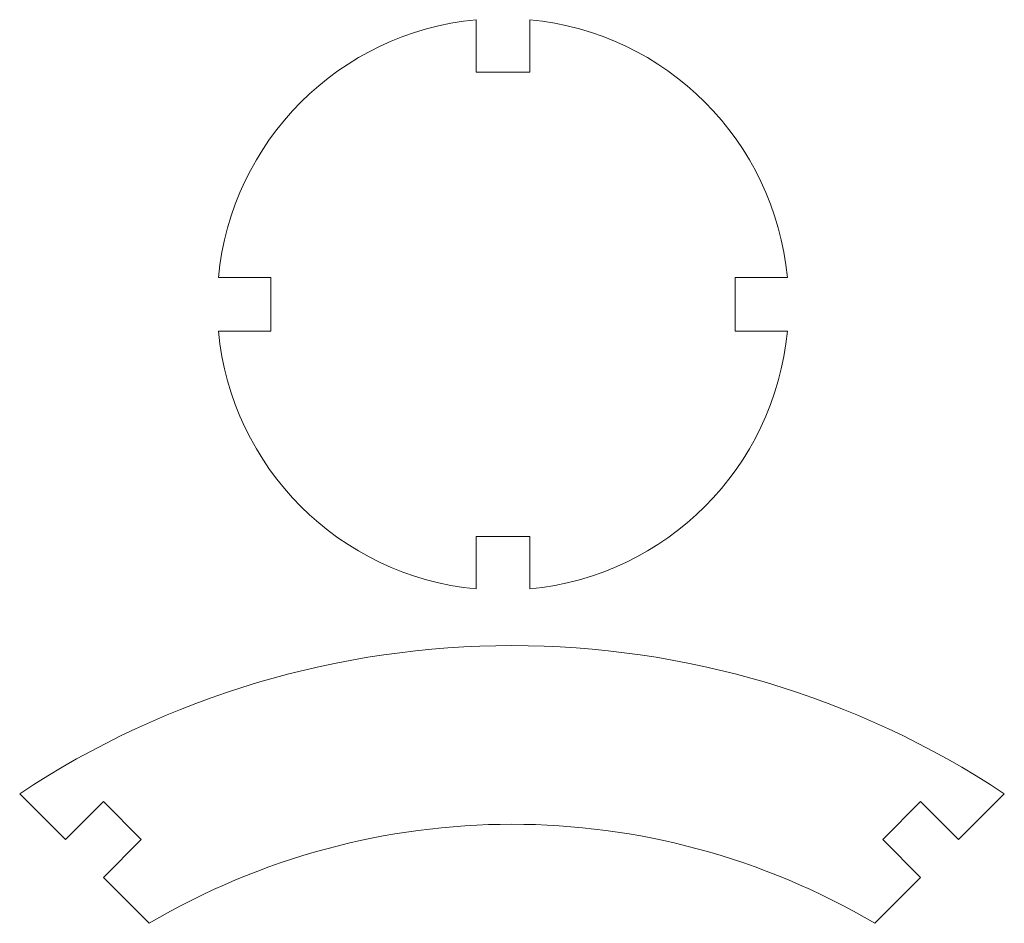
# Model space of a CAD drawing. Header units: millimetres. Extents: x -16.6 to 38.5, y -14.9 to 35.7.
import ezdxf

# ---------------------------------------------------------------- set-up
doc = ezdxf.new("R2010")
doc.units = ezdxf.units.MM

msp = doc.modelspace()

# ---------------------------------------------------------------- linework, layer by layer
at = {"color": 7, "linetype": 'Continuous', "lineweight": 15}
for p, q in [((8.95, 35.694), (8.95, 32.765)), ((11.95, 32.765), (11.95, 35.694)), ((8.95, 32.765), (11.95, 32.765)), ((-2.55, 21.265), (-5.48, 21.265)), ((-2.55, 18.265), (-2.55, 21.265)), ((23.45, 21.265), (23.45, 18.265)), ((26.379, 21.265), (23.45, 21.265)), ((-5.48, 18.265), (-2.55, 18.265)), ((23.45, 18.265), (26.379, 18.265)), ((11.95, 6.765), (8.95, 6.765)), ((8.95, 6.765), (8.95, 3.835)), ((11.95, 3.835), (11.95, 6.765)), ((-16.611, -7.625), (-14.044, -10.192)), ((35.962, -10.192), (38.529, -7.625)), ((-11.923, -8.071), (-14.044, -10.192)), ((-9.801, -10.192), (-11.923, -8.071)), ((33.841, -8.071), (31.72, -10.192)), ((35.962, -10.192), (33.841, -8.071)), ((-11.923, -12.314), (-9.801, -10.192)), ((31.72, -10.192), (33.841, -12.314)), ((-11.923, -12.314), (-9.356, -14.88)), ((31.274, -14.88), (33.841, -12.314))]:
    msp.add_line(p, q, dxfattribs=at)
for centre, radius, start, end in [((10.45, 19.765), 16, 95.3794, 174.6206), ((10.45, 19.765), 16, 5.3794, 84.6206), ((10.45, 19.765), 16, 185.3794, 264.6206), ((10.45, 19.765), 16, 275.3794, 354.6206), ((10.959, -49.338), 50, 56.537, 123.463), ((10.959, -49.338), 40, 59.4775, 120.5225)]:
    msp.add_arc(centre, radius, start, end, dxfattribs=at)

doc.saveas('drawing.dxf')
